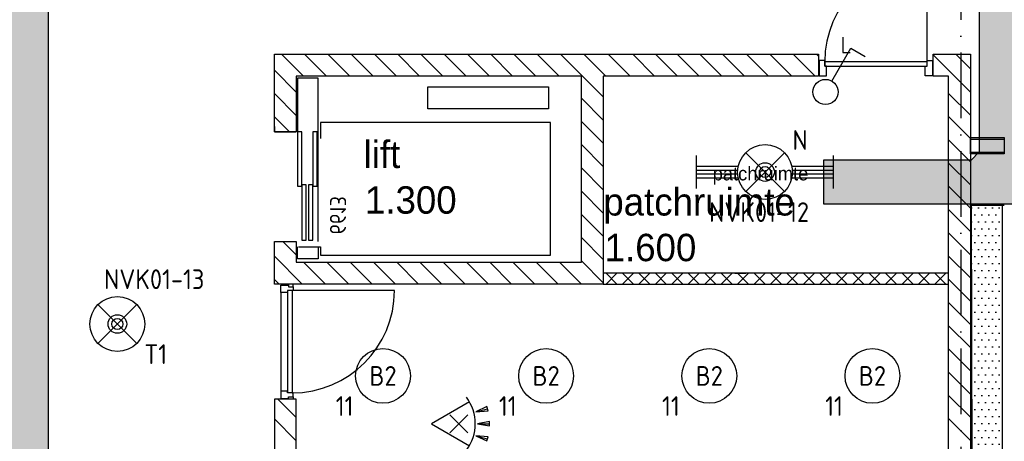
# Model space of a CAD drawing. Header units: millimetres. Extents: x 84333 to 240712, y -2244 to 84291.
# Tile 68 of 87: x 181735 to 190715, y 44661 to 48510. Entities that reach past the tile are written whole.
import ezdxf
from ezdxf.enums import TextEntityAlignment as Align

# ---------------------------------------------------------------- set-up
doc = ezdxf.new("R2010")
doc.units = ezdxf.units.MM
doc.header["$LTSCALE"] = 100
doc.linetypes.add('DASHDOT', pattern=[9, 6, -1.5, 0, -1.5])
doc.layers.get('0').update_dxf_attribs({"linetype": 'CONTINUOUS'})
for name, color, linetype in [('AFDELING', 4, 'CONTINUOUS'), ('AL$1----_MAATVOERING', 7, 'CONTINUOUS'), ('AL$7----_STRAMIEN', 1, 'DASHDOT'), ('AL22----_BINNENWAND', 7, 'CONTINUOUS'), ('AL28----_KONSTRUKTIE', 3, 'CONTINUOUS'), ('AL32----_BINNENKOZ', 7, 'CONTINUOUS'), ('AL32----_DRAAIR', 7, 'CONTINUOUS'), ('AL32----_DRAAIRICHTING', 1, 'CONTINUOUS'), ('AL66----_TRANSPINST', 7, 'CONTINUOUS'), ('ALXA7---_KALKZVUIL', 1, 'CONTINUOUS'), ('ALXAB---_PREFABBETON', 1, 'CONTINUOUS'), ('ATN-----_BLOCKNAAM', 2, 'CONTINUOUS'), ('BOUW', 8, 'CONTINUOUS'), ('EB63101-_ATTRIB', 2, 'CONTINUOUS'), ('EB63501-_ATTRIB', 2, 'CONTINUOUS'), ('EL63101-_LICHT-ARM', 3, 'CONTINUOUS'), ('EL63102-_LICHT-SCH', 3, 'CONTINUOUS'), ('EL63501-_NOODVRL-ARM', 3, 'CONTINUOUS'), ('EL6441--_DATACOM', 3, 'CONTINUOUS'), ('EL6521--_BEWAKING', 3, 'CONTINUOUS'), ('KABELGGOOT1', 8, 'CONTINUOUS')]:
    doc.layers.add(name, color=color, linetype=linetype)
doc.styles.add('1_8', font='ISO', dxfattribs={"height": 1.8})
doc.styles.add('BURO-025', font='BUROFONT.shx', dxfattribs={"height": 250})
doc.styles.add('NORATT', font='isocp.shx')
doc.styles.get("Standard").update_dxf_attribs({"font": 'iso.shx'})
doc.styles.add('TECHNIC', font='technic_.ttf')
pattern_1 = [(8e-14, (39793.956, 199192.7), (31.75, 63.5), [0, -63.5])]

# ---------------------------------------------------------------- blocks, each defined once
blk = doc.blocks.new('ES3G00')
at = {"color": 0}
blk.add_circle((0, 0), 2.5, dxfattribs=at)
at = {"color": 0, "style": '1_8'}
for tag, flags, p in [('SCHAK', 8, (3.5, 2.75)), ('A_CODE', 8, (0, 0)), ('GROEP', 8, (-3.5, -2.75)), ('KAST', 9, (3.5, -2.75))]:
    blk.add_attdef(tag, text='', height=1.8, dxfattribs=dict(at, flags=flags)).set_placement(p, align=Align.MIDDLE)
blk = doc.blocks.new('ES652116')
for p, q in [((1.557, 1.087), (2.619, 1.372)), ((-0.813, -0.813), (0.813, 0.813)), ((0.813, -0.813), (-0.813, 0.813)), ((1.7, 0), (2.8, 0)), ((1.557, -1.087), (2.619, -1.372))]:
    blk.add_line(p, q)
blk.add_lwpolyline([(0.964, 2), (-2.5, 0), (0.964, -2)])
for points in [[(2.671, 1.179), (2.568, 1.565), (1.557, 1.087)], [(2.8, -0.2), (2.8, 0.2), (1.7, 0)], [(2.568, -1.565), (2.671, -1.179), (1.557, -1.087)]]:
    blk.add_lwpolyline(points, close=True)
blk.add_arc((-2.5, 0), 4, 322.81924, 37.18076)
at = {"style": '1_8'}
for tag, flags, p in [('SCHAK', 8, (3, 5.5)), ('KAST', 9, (-3, 0.5)), ('M_CODE', 9, (0, 0)), ('DOEL', 9, (-3, -2)), ('GROEP', 9, (-3, -4.5))]:
    blk.add_attdef(tag, text='', height=1.8, dxfattribs=dict(at, flags=flags)).set_placement(p, align=Align.MIDDLE_CENTER)
at = {"style": '1_8', "flags": 8}
blk.add_attdef('CODE', text='', height=1.8, dxfattribs=at).set_placement((0, 0), align=Align.MIDDLE)
blk = doc.blocks.new('ES3G01')
at = {"color": 0}
for p, q in [((-1.768, 1.768), (1.768, -1.768)), ((1.768, 1.768), (-1.768, -1.768))]:
    blk.add_line(p, q, dxfattribs=at)
at = {"color": 6}
blk.add_lwpolyline([(1.768, -1.768), (1.75, -1.75)], dxfattribs=at)
blk.add_circle((0, 0), 2.5)
at = {"color": 0}
for radius in [0.85, 0.5]:
    blk.add_circle((0, 0), radius, dxfattribs=at)
at = {"color": 6, "style": '1_8'}
for tag, flags, p in [('A_CODE', 8, (-3.5, 2.75)), ('SCHAK', 8, (3.5, 2.75)), ('GROEP', 8, (-3.5, -2.75)), ('KAST', 9, (3.5, -2.75))]:
    blk.add_attdef(tag, text='', height=1.8, dxfattribs=dict(at, flags=flags)).set_placement(p, align=Align.MIDDLE)
blk = doc.blocks.new('EJ3T21')
at = {"color": 0}
for p, q in [((-6.25, -1.5), (-6.25, 1.5)), ((-1.768, 1.768), (1.768, -1.768)), ((1.768, 1.768), (-1.768, -1.768)), ((6.25, -1.5), (6.25, 1.5)), ((-6.25, 0.525), (-2.444, 0.525)), ((-6.25, 0.175), (-2.494, 0.175)), ((2.444, 0.525), (6.25, 0.525)), ((2.494, 0.175), (6.25, 0.175)), ((-6.25, -0.175), (-2.494, -0.175)), ((-6.25, -0.525), (-2.444, -0.525)), ((2.444, -0.525), (6.25, -0.525)), ((2.494, -0.175), (6.25, -0.175))]:
    blk.add_line(p, q, dxfattribs=at)
at = {"color": 6}
blk.add_lwpolyline([(1.768, -1.768), (1.75, -1.75)], dxfattribs=at)
at = {"color": 0}
for radius in [2.5, 0.85, 0.5]:
    blk.add_circle((0, 0), radius, dxfattribs=at)
at = {"color": 6, "style": '1_8'}
for tag, flags, p in [('A_CODE', 8, (-3.5, 2.75)), ('SCHAK', 8, (3.5, 2.75)), ('GROEP', 8, (-3.5, -2.75)), ('KAST', 9, (3.5, -2.75))]:
    blk.add_attdef(tag, text='', height=1.8, dxfattribs=dict(at, flags=flags)).set_placement(p, align=Align.MIDDLE)
blk = doc.blocks.new('ES3S1')
blk.add_lwpolyline([(0.575, 0.996), (2.309, 4), (3.608, 3.25)])
blk.add_circle((0, 0), 1.15)
at = {"style": 'NORATT'}
for tag, flags, p in [('SCHAK', 8, (3, 5.5)), ('KAST', 9, (-3, 0.5)), ('M_CODE', 9, (0, 0)), ('DOEL', 9, (-3, -2)), ('GROEP', 9, (-3, -4.5))]:
    blk.add_attdef(tag, text='', height=1.8, dxfattribs=dict(at, flags=flags)).set_placement(p, align=Align.MIDDLE_CENTER)
blk = doc.blocks.new('A$C13e6995e')
at = {"layer": 'KABELGGOOT1'}
h = blk.add_hatch(dxfattribs=at)
h.set_pattern_fill('DOTS', color=256, scale=40, style=0)
h.set_pattern_definition(pattern_1)
h.paths.add_polyline_path([(97664.5, 44809.2), (97739.5, 44884.2), (100013.3, 44884.2), (100013.3, 45284.2), (97739.4, 45284.2), (97664.5, 45359.2), (97664.5, 53930.2), (97739.4, 54005.2), (106079.2, 54005.2), (106154.2, 53930.2), (106154.3, 49547.2), (106079.3, 49472.2), (104732.3, 49472.2), (104732.3, 49072.2), (106554.3, 49072.2), (106555.2, 54406.2), (97264.5, 54406.2), (97264.5, 38306), (97196.2, 38231), (93787.9, 38231), (93787.9, 37830.5), (97664.5, 37831)])
h = blk.add_hatch(dxfattribs=at)
h.set_pattern_fill('DOTS', color=256, scale=40, style=0)
h.set_pattern_definition(pattern_1)
h.paths.add_polyline_path([(106367.3, 49061.2), (106079.3, 49061.2), (106080.2, 48808.3), (106367.3, 48808.3)])
h.paths.add_polyline_path([(106367.3, 49072.2), (106079.3, 49072.2), (106079.3, 49061.2), (106367.3, 49061.2)])
h = blk.add_hatch(dxfattribs=at)
h.set_pattern_fill('DOTS', color=256, scale=40, style=0)
h.set_pattern_definition(pattern_1)
h.paths.add_polyline_path([(106367.3, 48821.3), (106080.1, 48821.3), (106087.1, 46844.5), (106367.3, 46844.5)])
h.paths.add_polyline_path([(106367.3, 46844.5), (106087.1, 46844.5), (106093.7, 44958.7), (106367.3, 44958.7)])
h.paths.add_polyline_path([(106367.3, 44958.7), (106093.7, 44958.7), (106097.3, 43942.2), (106367.3, 43942.2)])
at = {"layer": 'AL$1----_MAATVOERING', "color": 8}
for p, q in [((104908.3, 50594.7), (104908.3, 50455.7)), ((104908.3, 50455.7), (104975.3, 50455.7))]:
    blk.add_line(p, q, dxfattribs=at)
at = {"layer": 'AL$7----_STRAMIEN', "color": 1}
blk.add_line((105984.9, 79257.4), (105984.9, 9360), dxfattribs=at)
at = {"layer": 'AL22----_BINNENWAND', "color": 8}
for p, q in [((104024.9, 50240), (103924.9, 50240)), ((106074.9, 49680), (106382.4, 49680)), ((106074.9, 49530), (106074.9, 49680)), ((106382.4, 49680), (106382.4, 49530)), ((106382.4, 49530), (106074.9, 49530)), ((105874.9, 48440), (102724.9, 48440)), ((102724.9, 48440), (102724.9, 48340)), ((105874.9, 48440), (102724.9, 48440)), ((102724.9, 48440), (102724.9, 48340)), ((105874.9, 48440), (102724.9, 48440)), ((102724.9, 48440), (102724.9, 48340)), ((103924.9, 48440), (104024.9, 48440)), ((105874.9, 48340), (105874.9, 48440)), ((105874.9, 48340), (105874.9, 48440)), ((105874.9, 48340), (105874.9, 48440)), ((102724.9, 48340), (105874.9, 48340)), ((102724.9, 48340), (105874.9, 48340)), ((102724.9, 48340), (105874.9, 48340))]:
    blk.add_line(p, q, dxfattribs=at)
at = {"layer": 'AL22----_BINNENWAND', "color": 8, "linetype": 'Continuous'}
for p, q in [((106074.9, 49665), (106382.4, 49665)), ((106074.9, 49545), (106382.4, 49545))]:
    blk.add_line(p, q, dxfattribs=at)
at = {"layer": 'AL28----_KONSTRUKTIE', "color": 8, "linetype": 'Continuous'}
for p, q in [((99724.9, 49730.2), (99724.9, 50440)), ((99724.9, 50440), (102724.9, 50440)), ((102724.9, 50440), (104031.9, 50440)), ((103878.2, 50440), (104687.9, 50440)), ((104687.9, 50440), (104687.9, 50240)), ((105734.5, 50240), (105734.5, 50440)), ((105734.5, 50440), (106074.9, 50440)), ((106074.9, 50440), (106074.9, 50440)), ((106074.9, 50440), (106074.9, 40840)), ((102524.9, 50240), (99924.9, 50240)), ((99924.9, 50240), (99924.9, 49730.2)), ((102524.9, 48540.2), (102524.9, 50240)), ((104019.7, 50240), (102724.9, 50240)), ((102724.9, 50240), (102724.9, 48340.2)), ((102828.2, 50240), (102799.9, 50240)), ((104687.9, 50240), (103878.2, 50240)), ((105874.9, 50240), (105734.5, 50240)), ((105874.9, 41040), (105874.9, 50240)), ((99924.9, 49730.2), (99724.9, 49730.2)), ((99724.9, 48340.2), (99724.9, 48730.5)), ((99724.9, 48730.5), (99924.9, 48730.5)), ((99924.9, 48730.5), (99924.9, 48540.2)), ((99924.9, 48540.2), (102524.9, 48540.2)), ((99924.9, 48340.2), (99724.9, 48340.2)), ((102724.9, 48340.2), (99924.9, 48340.2)), ((99924.9, 48340.2), (99924.9, 48340.2)), ((99924.9, 47290.2), (99724.9, 47290.2)), ((99724.9, 47290.2), (99724.9, 45435.5)), ((99924.9, 45435.5), (99924.9, 47290.2))]:
    blk.add_line(p, q, dxfattribs=at)
at = {"layer": 'AL32----_BINNENKOZ', "color": 8}
for p, q in [((104744.9, 50381), (104694.9, 50381)), ((104694.9, 50381), (104694.9, 50242)), ((104744.9, 50330), (104744.9, 50381)), ((105678.9, 50330), (105678.9, 50381)), ((105678.9, 50381), (105728.9, 50381)), ((105728.9, 50381), (105728.9, 50242)), ((105678.9, 50370), (104744.9, 50370)), ((105678.9, 50370), (104744.9, 50370)), ((104744.9, 50370), (104744.9, 50330)), ((104761.9, 50330), (104744.9, 50330)), ((104744.9, 50330), (105678.9, 50330)), ((104761.9, 50242), (104761.9, 50330)), ((105661.9, 50330), (105678.9, 50330)), ((105661.9, 50242), (105661.9, 50330)), ((105678.9, 50330), (105678.9, 50370)), ((104694.9, 50242), (104761.9, 50242)), ((105728.9, 50242), (105661.9, 50242)), ((99783.1, 48264.5), (99783.1, 48331.5)), ((99783.1, 48331.5), (99853.1, 48331.5)), ((99897.1, 48339.5), (99853.1, 48339.5)), ((99853.1, 48339.5), (99853.1, 48316.5)), ((99853.1, 48331.5), (99853.1, 48316.5)), ((99853.1, 48316.5), (99897.1, 48316.5)), ((99897.1, 48316.5), (99897.1, 48339.5)), ((99897.1, 48316.5), (99897.1, 48281.5)), ((99846.1, 48264.5), (99783.1, 48264.5)), ((99897.1, 48281.5), (99846.1, 48281.5)), ((99846.1, 48281.5), (99846.1, 48264.5)), ((99846.1, 48281.5), (99846.1, 47347.5)), ((99886.1, 48281.5), (99886.1, 47347.5)), ((99846.1, 47364.5), (99783.1, 47364.5)), ((99783.1, 47364.5), (99783.1, 47297.5)), ((99846.1, 47347.5), (99846.1, 47364.5)), ((99897.1, 47347.5), (99846.1, 47347.5)), ((99897.1, 47312.5), (99897.1, 47347.5)), ((99783.1, 47297.5), (99853.1, 47297.5)), ((99853.1, 47289.5), (99853.1, 47312.5)), ((99853.1, 47297.5), (99853.1, 47312.5)), ((99853.1, 47312.5), (99897.1, 47312.5)), ((99897.1, 47289.5), (99853.1, 47289.5)), ((99897.1, 47312.5), (99897.1, 47289.5))]:
    blk.add_line(p, q, dxfattribs=at)
at = {"layer": 'AL32----_BINNENKOZ', "color": 8, "linetype": 'Continuous'}
blk.add_line((99783.1, 48264.5), (99783.1, 47364.5), dxfattribs=at)
at = {"layer": 'AL32----_DRAAIR', "color": 8}
blk.add_line((100820.1, 48281.5), (99886.1, 48281.5), dxfattribs=at)
blk.add_arc((99886.1, 48281.5), 934, 270, 0, dxfattribs=at)
at = {"layer": 'AL32----_DRAAIRICHTING', "color": 8}
blk.add_line((105678.9, 50370), (105678.9, 51304), dxfattribs=at)
blk.add_arc((105678.9, 50370), 934, 90, 180, dxfattribs=at)
at = {"layer": 'AL66----_TRANSPINST', "color": 8, "linetype": 'Continuous'}
for p, q in [((100124.9, 50220.2), (99934.9, 50220.2)), ((99934.9, 50220.2), (99934.9, 49730.2)), ((100124.9, 49730.2), (100124.9, 50220.2)), ((101124.9, 50140.2), (102224.9, 50140.2)), ((102224.9, 50140.2), (102224.9, 49940.2)), ((102224.9, 49940.2), (101124.9, 49940.2)), ((99724.9, 49780.2), (99724.9, 49730.2)), ((102244.9, 49815.2), (100144.9, 49815.2)), ((100144.9, 49815.2), (100144.9, 49670.2)), ((102244.9, 48605.2), (102244.9, 49815.2)), ((99724.9, 49730.2), (99924.9, 49730.2)), ((99974.9, 49730.2), (99934.9, 49730.2)), ((99974.9, 49235.2), (99974.9, 49730.2)), ((100114.9, 49730.2), (100074.9, 49730.2)), ((100114.9, 49235.2), (100114.9, 49730.2)), ((100124.9, 48730.2), (100124.9, 49730.2)), ((99934.9, 49235.2), (99974.9, 49235.2)), ((100014.9, 49245.2), (99974.9, 49245.2)), ((100014.9, 48740.2), (100014.9, 49245.2)), ((100074.9, 49245.2), (100034.9, 49245.2)), ((100074.9, 48740.2), (100074.9, 49245.2)), ((100074.9, 49235.2), (100114.9, 49235.2)), ((99724.9, 48680.2), (99724.9, 48730.2)), ((99724.9, 48730.2), (99924.9, 48730.2)), ((99934.9, 48570.2), (99934.9, 48680.2)), ((99944.9, 48680.2), (100144.9, 48680.2)), ((99974.9, 48740.2), (100014.9, 48740.2)), ((100034.9, 48740.2), (100074.9, 48740.2)), ((100124.9, 48680.2), (100124.9, 48570.2)), ((100144.9, 48680.2), (100144.9, 48605.2)), ((100144.9, 48605.2), (102244.9, 48605.2)), ((100124.9, 48570.2), (99934.9, 48570.2))]:
    blk.add_line(p, q, dxfattribs=at)
at = {"layer": 'AL66----_TRANSPINST', "color": 8}
for p, q in [((101124.9, 49940.2), (101124.9, 50140.2)), ((99934.9, 49730.2), (99934.9, 49235.2)), ((100074.9, 49730.2), (100074.9, 49235.2)), ((99974.9, 49245.2), (99974.9, 48740.2)), ((100034.9, 49245.2), (100034.9, 48740.2))]:
    blk.add_line(p, q, dxfattribs=at)
at = {"layer": 'ALXA7---_KALKZVUIL', "color": 8}
for p, q in [((102849.9, 48440), (102749.9, 48340)), ((102749.9, 48440), (102849.9, 48340)), ((102849.9, 48440), (102749.9, 48340)), ((102749.9, 48440), (102849.9, 48340)), ((102999.9, 48440), (102899.9, 48340)), ((102899.9, 48440), (102999.9, 48340)), ((102999.9, 48440), (102899.9, 48340)), ((102899.9, 48440), (102999.9, 48340)), ((103149.9, 48440), (103049.9, 48340)), ((103049.9, 48440), (103149.9, 48340)), ((103149.9, 48440), (103049.9, 48340)), ((103049.9, 48440), (103149.9, 48340)), ((103299.9, 48440), (103199.9, 48340)), ((103199.9, 48440), (103299.9, 48340)), ((103299.9, 48440), (103199.9, 48340)), ((103199.9, 48440), (103299.9, 48340)), ((103449.9, 48440), (103349.9, 48340)), ((103349.9, 48440), (103449.9, 48340)), ((103449.9, 48440), (103349.9, 48340)), ((103349.9, 48440), (103449.9, 48340)), ((103599.9, 48440), (103499.9, 48340)), ((103499.9, 48440), (103599.9, 48340)), ((103599.9, 48440), (103499.9, 48340)), ((103499.9, 48440), (103599.9, 48340)), ((103749.9, 48440), (103649.9, 48340)), ((103649.9, 48440), (103749.9, 48340)), ((103749.9, 48440), (103649.9, 48340)), ((103649.9, 48440), (103749.9, 48340)), ((103899.9, 48440), (103799.9, 48340)), ((103799.9, 48440), (103899.9, 48340)), ((103899.9, 48440), (103799.9, 48340)), ((103799.9, 48440), (103899.9, 48340)), ((104049.9, 48440), (103949.9, 48340)), ((103949.9, 48440), (104049.9, 48340)), ((104049.9, 48440), (103949.9, 48340)), ((103949.9, 48440), (104049.9, 48340)), ((104199.9, 48440), (104099.9, 48340)), ((104099.9, 48440), (104199.9, 48340)), ((104199.9, 48440), (104099.9, 48340)), ((104099.9, 48440), (104199.9, 48340)), ((104349.9, 48440), (104249.9, 48340)), ((104249.9, 48440), (104349.9, 48340)), ((104349.9, 48440), (104249.9, 48340)), ((104249.9, 48440), (104349.9, 48340)), ((104499.9, 48440), (104399.9, 48340)), ((104399.9, 48440), (104499.9, 48340)), ((104499.9, 48440), (104399.9, 48340)), ((104399.9, 48440), (104499.9, 48340)), ((104649.9, 48440), (104549.9, 48340)), ((104549.9, 48440), (104649.9, 48340)), ((104649.9, 48440), (104549.9, 48340)), ((104549.9, 48440), (104649.9, 48340)), ((104799.9, 48440), (104699.9, 48340)), ((104699.9, 48440), (104799.9, 48340)), ((104799.9, 48440), (104699.9, 48340)), ((104699.9, 48440), (104799.9, 48340)), ((104949.9, 48440), (104849.9, 48340)), ((104849.9, 48440), (104949.9, 48340)), ((104949.9, 48440), (104849.9, 48340)), ((104849.9, 48440), (104949.9, 48340)), ((105099.9, 48440), (104999.9, 48340)), ((104999.9, 48440), (105099.9, 48340)), ((105099.9, 48440), (104999.9, 48340)), ((104999.9, 48440), (105099.9, 48340)), ((105249.9, 48440), (105149.9, 48340)), ((105149.9, 48440), (105249.9, 48340)), ((105249.9, 48440), (105149.9, 48340)), ((105149.9, 48440), (105249.9, 48340)), ((105399.9, 48440), (105299.9, 48340)), ((105299.9, 48440), (105399.9, 48340)), ((105399.9, 48440), (105299.9, 48340)), ((105299.9, 48440), (105399.9, 48340)), ((105549.9, 48440), (105449.9, 48340)), ((105449.9, 48440), (105549.9, 48340)), ((105549.9, 48440), (105449.9, 48340)), ((105449.9, 48440), (105549.9, 48340)), ((105699.9, 48440), (105599.9, 48340)), ((105599.9, 48440), (105699.9, 48340)), ((105699.9, 48440), (105599.9, 48340)), ((105599.9, 48440), (105699.9, 48340)), ((105849.9, 48440), (105749.9, 48340)), ((105749.9, 48440), (105849.9, 48340)), ((105849.9, 48440), (105749.9, 48340)), ((105749.9, 48440), (105849.9, 48340))]:
    blk.add_line(p, q, dxfattribs=at)
at = {"layer": 'ALXAB---_PREFABBETON', "color": 8}
for p, q in [((99989.2, 50240), (99789.2, 50440)), ((100201.3, 50240), (100001.3, 50440)), ((100413.5, 50240), (100213.5, 50440)), ((100625.6, 50240), (100425.6, 50440)), ((100837.7, 50240), (100637.7, 50440)), ((101049.9, 50240), (100849.9, 50440)), ((101262, 50240), (101062, 50440)), ((101474.1, 50240), (101274.1, 50440)), ((101686.3, 50240), (101486.3, 50440)), ((101898.4, 50240), (101698.4, 50440)), ((102110.5, 50240), (101910.5, 50440)), ((102322.7, 50240), (102122.7, 50440)), ((102724.9, 50049.9), (102334.8, 50440)), ((102746.9, 50240), (102546.9, 50440)), ((102970.3, 50240), (102770.3, 50440)), ((103192.9, 50240), (102992.9, 50440)), ((103400.9, 50240), (103200.9, 50440)), ((103600.2, 50240), (103400.2, 50440)), ((103805.2, 50240), (103605.2, 50440)), ((104013.2, 50240), (103813.2, 50440)), ((104231.9, 50240), (104031.9, 50440)), ((104444, 50240), (104244, 50440)), ((104656.1, 50240), (104456.1, 50440)), ((104687.9, 50420.3), (104668.3, 50440)), ((106074.9, 50094), (105734.5, 50434.4)), ((106074.9, 50306.1), (105941, 50440)), ((99924.9, 50092.2), (99724.9, 50292.2)), ((99924.9, 49880), (99724.9, 50080)), ((102724.9, 49837.7), (102524.9, 50037.7)), ((106074.9, 49881.9), (105874.9, 50081.9)), ((99862.7, 49730.2), (99724.9, 49867.9)), ((106074.9, 49669.7), (105874.9, 49869.7)), ((102724.9, 49625.6), (102524.9, 49825.6)), ((102724.9, 49413.5), (102524.9, 49613.5)), ((106074.9, 49457.6), (105874.9, 49657.6)), ((102724.9, 49201.4), (102524.9, 49401.4)), ((106074.9, 49245.5), (105874.9, 49445.5)), ((106074.9, 49033.3), (105874.9, 49233.3)), ((102724.9, 48989.2), (102524.9, 49189.2)), ((102724.9, 48777.1), (102524.9, 48977.1)), ((106074.9, 48821.2), (105874.9, 49021.2)), ((102724.9, 48565), (102524.9, 48765)), ((106074.9, 48609.1), (105874.9, 48809.1)), ((99924.9, 48607.2), (99801.6, 48730.5)), ((99979.9, 48340.2), (99724.9, 48595.1)), ((106074.9, 48396.9), (105874.9, 48596.9)), ((100192, 48340.2), (99992, 48540.2)), ((100404.2, 48340.2), (100204.2, 48540.2)), ((100616.3, 48340.2), (100416.3, 48540.2)), ((100828.4, 48340.2), (100628.4, 48540.2)), ((101040.5, 48340.2), (100840.5, 48540.2)), ((101252.7, 48340.2), (101052.7, 48540.2)), ((101464.8, 48340.2), (101264.8, 48540.2)), ((101676.9, 48340.2), (101476.9, 48540.2)), ((101889.1, 48340.2), (101689.1, 48540.2)), ((102101.2, 48340.2), (101901.2, 48540.2)), ((102313.3, 48340.2), (102113.3, 48540.2)), ((102525.5, 48340.2), (102325.5, 48540.2)), ((102724.9, 48352.8), (102524.9, 48552.8)), ((99767.8, 48340.2), (99724.9, 48383)), ((106074.9, 48184.8), (105874.9, 48384.8)), ((106074.9, 47972.7), (105874.9, 48172.7)), ((106074.9, 47760.5), (105874.9, 47960.5)), ((106074.9, 47548.4), (105874.9, 47748.4)), ((106074.9, 47336.3), (105874.9, 47536.3)), ((99924.9, 47122.3), (99757.1, 47290.2)), ((106074.9, 47124.1), (105874.9, 47324.1)), ((99924.9, 46910.2), (99724.9, 47110.2)), ((106074.9, 46912), (105874.9, 47112))]:
    blk.add_line(p, q, dxfattribs=at)
at = {"layer": 'KABELGGOOT1'}
for p, q in [((97664.5, 45359.2, 2750), (97664.5, 53930.2, 2750)), ((106154.2, 53930.2, 2750), (106154.3, 49547.2, 2750)), ((106154.3, 49547.2, 2750), (106079.3, 49472.2, 2750)), ((106079.3, 49472.2, 2750), (104732.3, 49472.2, 2750)), ((104732.3, 49472.2, 2750), (104732.3, 49072.2, 2750)), ((104732.3, 49072.2, 2750), (106554.3, 49072.2, 2750)), ((106068.3, 49061.2), (106382.6, 49061.2)), ((106079.3, 49072.2, 2750), (106097.3, 43942.2, 2750)), ((106367.3, 43942.2, 2750), (106367.3, 49072.2, 2750))]:
    blk.add_line(p, q, dxfattribs=at)
at = {"layer": 'AFDELING', "color": 8, "style": 'TECHNIC'}
for p in [(92219.2, 54467.7), (58038, 41625.4), (88107.6, 41443.8)]:
    blk.add_attdef('VIDE', text='', height=500, dxfattribs=at).set_placement(p, align=Align.CENTER)
blk.add_attdef('VIDE', text='', height=500, rotation=90, dxfattribs=at).set_placement((75128.7, 25766.1), align=Align.CENTER)
at = {"layer": 'ATN-----_BLOCKNAAM', "color": 8, "linetype": 'Continuous', "text_generation_flag": 4}
blk.add_text('6613', height=146.97, rotation=90, dxfattribs=at).set_placement((100231.8, 48793.4))
at = {"layer": 'BOUW', "style": 'BURO-025'}
for s, height, p in [('lift', 250, (100539.4, 49400)), ('patchruimte', 125, (103722, 49287.1)), ('1.300', 250, (100551.2, 48983.3)), ('patchruimte', 250, (102725.3, 48966.3)), ('1.600', 250, (102737.1, 48549.6))]:
    blk.add_text(s, height=height, dxfattribs=at).set_placement(p)

msp = doc.modelspace()

# ---------------------------------------------------------------- block references
at = {"layer": 'EL63101-_LICHT-ARM'}
ref = msp.add_blockref('ES3G00', (185048.5, 45258, 3900), dxfattribs=dict(at, xscale=100, yscale=100, zscale=100))
ref.add_attrib('A_CODE', 'B2', dxfattribs={"layer": 'EB63101-_ATTRIB', "color": 1, "height": 180, "style": '1_8', "flags": 8}).set_placement((185048.5, 45258, 3900), align=Align.MIDDLE)
ref.add_attrib('GROEP', '11', dxfattribs={"layer": 'EB63101-_ATTRIB', "color": 1, "height": 180, "style": '1_8', "flags": 8}).set_placement((184698.5, 44983, 3900), align=Align.MIDDLE)
ref = msp.add_blockref('ES3G00', (186536.5, 45258, 3900), dxfattribs=dict(at, xscale=100, yscale=100, zscale=100))
ref.add_attrib('A_CODE', 'B2', dxfattribs={"layer": 'EB63101-_ATTRIB', "color": 1, "height": 180, "style": '1_8', "flags": 8}).set_placement((186536.5, 45258, 3900), align=Align.MIDDLE)
ref.add_attrib('GROEP', '11', dxfattribs={"layer": 'EB63101-_ATTRIB', "color": 1, "height": 180, "style": '1_8', "flags": 8}).set_placement((186186.5, 44983, 3900), align=Align.MIDDLE)
ref = msp.add_blockref('ES3G00', (188024.5, 45258, 3900), dxfattribs=dict(at, xscale=100, yscale=100, zscale=100))
ref.add_attrib('A_CODE', 'B2', dxfattribs={"layer": 'EB63101-_ATTRIB', "color": 1, "height": 180, "style": '1_8', "flags": 8}).set_placement((188024.5, 45258, 3900), align=Align.MIDDLE)
ref.add_attrib('GROEP', '11', dxfattribs={"layer": 'EB63101-_ATTRIB', "color": 1, "height": 180, "style": '1_8', "flags": 8}).set_placement((187674.5, 44983, 3900), align=Align.MIDDLE)
ref = msp.add_blockref('ES3G00', (189512.5, 45258, 3900), dxfattribs=dict(at, xscale=100, yscale=100, zscale=100))
ref.add_attrib('A_CODE', 'B2', dxfattribs={"layer": 'EB63101-_ATTRIB', "color": 1, "height": 180, "style": '1_8', "flags": 8}).set_placement((189512.5, 45258, 3900), align=Align.MIDDLE)
ref.add_attrib('GROEP', '11', dxfattribs={"layer": 'EB63101-_ATTRIB', "color": 1, "height": 180, "style": '1_8', "flags": 8}).set_placement((189162.5, 44983, 3900), align=Align.MIDDLE)
at = {"layer": 'EL63102-_LICHT-SCH', "xscale": 100, "yscale": 100, "zscale": 100}
msp.add_blockref('ES3S1', (189084.9, 47850.1), dxfattribs=at)
at = {"layer": 'EL63501-_NOODVRL-ARM'}
ref = msp.add_blockref('EJ3T21', (188533.5, 47119.3), dxfattribs=dict(at, xscale=100, yscale=100, zscale=100))
ref.add_attrib('A_CODE', 'N', dxfattribs={"layer": 'EB63501-_ATTRIB', "color": 1, "height": 180, "style": '1_8', "flags": 8}).set_placement((188852.8, 47411.7), align=Align.MIDDLE)
ref.add_attrib('GROEP', 'NVK01-12', dxfattribs={"layer": 'EB63501-_ATTRIB', "color": 1, "height": 180, "style": '1_8', "flags": 8}).set_placement((188478.9, 46753.6), align=Align.MIDDLE)
ref = msp.add_blockref('ES3G01', (182626.1, 45731.9), dxfattribs=dict(at, xscale=100, yscale=100, zscale=100, rotation=180))
ref.add_attrib('A_CODE', 'T1', dxfattribs={"layer": 'EB63501-_ATTRIB', "color": 1, "height": 180, "style": '1_8', "flags": 8}).set_placement((182976.1, 45456.9), align=Align.MIDDLE)
ref.add_attrib('GROEP', 'NVK01-13', dxfattribs={"layer": 'EB63501-_ATTRIB', "color": 1, "height": 180, "style": '1_8', "flags": 8}).set_placement((182962.2, 46141.2), align=Align.MIDDLE)
at = {"layer": 'EL6441--_DATACOM'}
msp.add_blockref('A$C13e6995e', (84333, -2244.2), dxfattribs=at)
at = {"layer": 'EL6521--_BEWAKING', "xscale": 100, "yscale": 100, "zscale": 100}
msp.add_blockref('ES652116', (185740.3, 44821.2), dxfattribs=at)

doc.saveas('drawing.dxf')
